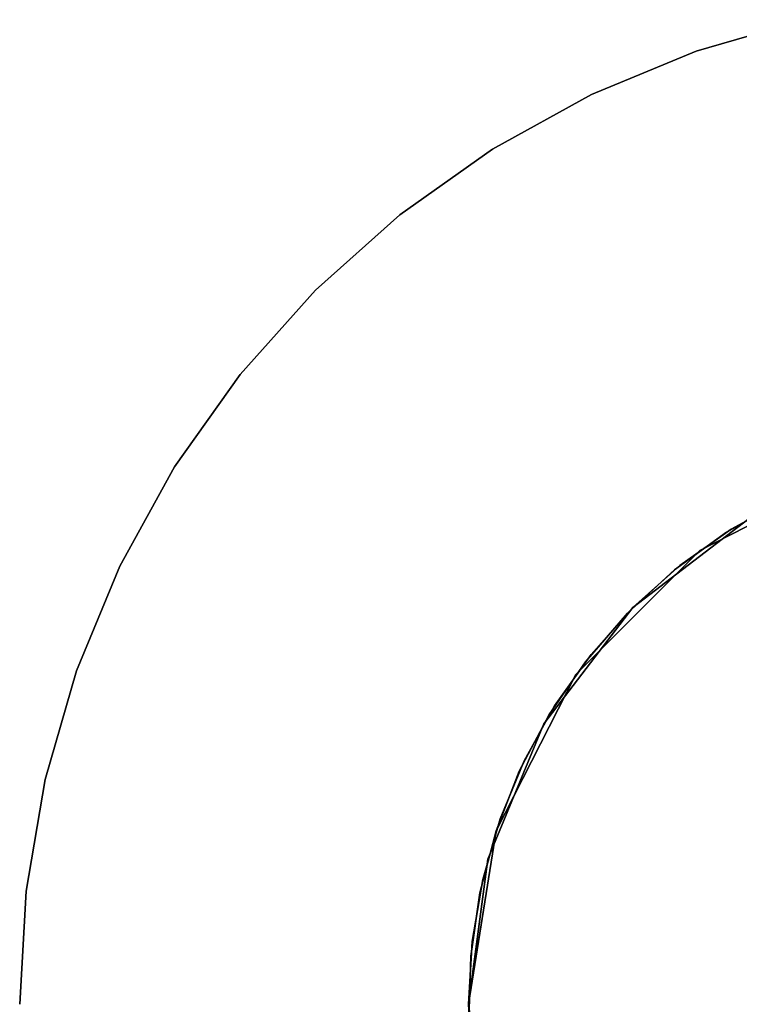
# Model space of a CAD drawing. Extents: x 0.04 to 7.12, y -3.54 to 3.54.
# Tile 2 of 7: x 0.04 to 2.56, y 0 to 3.45. Entities that reach past the tile are written whole.
import ezdxf

# ---------------------------------------------------------------- set-up
doc = ezdxf.new("R2010")
doc.units = 0
doc.header["$MEASUREMENT"] = 0
doc.layers.get('0').update_dxf_attribs({"color": 13, "linetype": 'CONTINUOUS'})

# ---------------------------------------------------------------- blocks, each defined once
blk = doc.blocks.new('MIA-LED-L_STL_1')
at = {"color": 0}
for p, q in [((2.4085, 3.3445, 0.1969), (2.7903, 3.4545, 0.1969)), ((2.7903, 3.4545), (2.4085, 3.3445)), ((2.4085, 3.3445, 0.1969), (2.7903, 3.4545, 0.1969)), ((2.7903, 3.4545), (2.4085, 3.3445)), ((2.0414, 3.1924, 0.1969), (2.4085, 3.3445, 0.1969)), ((2.4085, 3.3445), (2.0414, 3.1924)), ((2.0414, 3.1924, 0.1969), (2.4085, 3.3445, 0.1969)), ((2.4085, 3.3445), (2.0414, 3.1924)), ((2.4085, 3.3445, 0.1969), (2.4085, 3.3445)), ((2.4085, 3.3445, 0.1969), (2.4085, 3.3445)), ((1.6936, 3.0002, 0.1969), (2.0414, 3.1924, 0.1969)), ((2.0414, 3.1924), (1.6936, 3.0002)), ((1.6936, 3.0002, 0.1969), (2.0414, 3.1924, 0.1969)), ((2.0414, 3.1924), (1.6936, 3.0002)), ((2.0414, 3.1924, 0.1969), (2.0414, 3.1924)), ((2.0414, 3.1924, 0.1969), (2.0414, 3.1924)), ((1.3695, 2.7703, 0.1969), (1.6936, 3.0002, 0.1969)), ((1.6936, 3.0002), (1.3695, 2.7703)), ((1.3695, 2.7703, 0.1969), (1.6936, 3.0002, 0.1969)), ((1.6936, 3.0002), (1.3695, 2.7703)), ((1.6936, 3.0002, 0.1969), (1.6936, 3.0002)), ((1.6936, 3.0002, 0.1969), (1.6936, 3.0002)), ((1.0732, 2.5055, 0.1969), (1.3695, 2.7703, 0.1969)), ((1.3695, 2.7703), (1.0732, 2.5055)), ((1.0732, 2.5055, 0.1969), (1.3695, 2.7703, 0.1969)), ((1.3695, 2.7703), (1.0732, 2.5055)), ((1.3695, 2.7703, 0.1969), (1.3695, 2.7703)), ((1.3695, 2.7703, 0.1969), (1.3695, 2.7703)), ((0.8085, 2.2092, 0.1969), (1.0732, 2.5055, 0.1969)), ((1.0732, 2.5055), (0.8085, 2.2092)), ((0.8085, 2.2092, 0.1969), (1.0732, 2.5055, 0.1969)), ((1.0732, 2.5055), (0.8085, 2.2092)), ((1.0732, 2.5055, 0.1969), (1.0732, 2.5055)), ((1.0732, 2.5055, 0.1969), (1.0732, 2.5055)), ((0.5785, 1.8852, 0.1969), (0.8085, 2.2092, 0.1969)), ((0.8085, 2.2092), (0.5785, 1.8852)), ((0.5785, 1.8852, 0.1969), (0.8085, 2.2092, 0.1969)), ((0.8085, 2.2092), (0.5785, 1.8852)), ((0.8085, 2.2092, 0.1969), (0.8085, 2.2092)), ((0.8085, 2.2092, 0.1969), (0.8085, 2.2092)), ((0.3863, 1.5374, 0.1969), (0.5785, 1.8852, 0.1969)), ((0.5785, 1.8852), (0.3863, 1.5374)), ((0.3863, 1.5374, 0.1969), (0.5785, 1.8852, 0.1969)), ((0.5785, 1.8852), (0.3863, 1.5374)), ((0.5785, 1.8852, 0.1969), (0.5785, 1.8852)), ((0.5785, 1.8852, 0.1969), (0.5785, 1.8852)), ((2.5145, 1.656, 78.9055), (2.7102, 1.7665, 78.9055)), ((2.7102, 1.7665, 78.1181), (2.5145, 1.656, 78.1181)), ((2.5145, 1.656, 78.9055), (2.7102, 1.7665, 78.9055)), ((2.7102, 1.7665, 78.1181), (2.5145, 1.656, 78.1181)), ((2.5314, 1.6668, 31.5768), (2.7246, 1.7736, 31.5768)), ((2.7246, 1.7736, 31.498), (2.5314, 1.6668, 31.498)), ((2.5314, 1.6668, 31.5768), (2.7246, 1.7736, 31.5768)), ((2.7246, 1.7736, 31.498), (2.5314, 1.6668, 31.498)), ((2.5314, 1.6668, 31.8543), (2.7246, 1.7736, 31.8543)), ((2.7246, 1.7736, 31.5787), (2.5314, 1.6668, 31.5787)), ((2.5314, 1.6668, 31.8543), (2.7246, 1.7736, 31.8543)), ((2.7246, 1.7736, 31.5787), (2.5314, 1.6668, 31.5787)), ((2.1868, 1.3919, 31.4961), (2.5945, 1.7048, 31.4961)), ((2.5945, 1.7048, 0.1969), (2.1868, 1.3919, 0.1969)), ((2.1868, 1.3919, 31.4961), (2.5945, 1.7048, 31.4961)), ((2.5945, 1.7048, 0.1969), (2.1868, 1.3919, 0.1969)), ((2.3514, 1.539, 31.5768), (2.5314, 1.6668, 31.5768)), ((2.5314, 1.6668, 31.498), (2.3514, 1.539, 31.498)), ((2.3514, 1.539, 31.5768), (2.5314, 1.6668, 31.5768)), ((2.5314, 1.6668, 31.498), (2.3514, 1.539, 31.498)), ((2.3514, 1.539, 31.8543), (2.5314, 1.6668, 31.8543)), ((2.5314, 1.6668, 31.5787), (2.3514, 1.539, 31.5787)), ((2.3514, 1.539, 31.8543), (2.5314, 1.6668, 31.8543)), ((2.5314, 1.6668, 31.5787), (2.3514, 1.539, 31.5787)), ((2.5314, 1.6668, 31.5768), (2.5314, 1.6668, 31.498)), ((2.5314, 1.6668, 31.5768), (2.5314, 1.6668, 31.498)), ((2.5314, 1.6668, 31.8543), (2.5314, 1.6668, 31.5787)), ((2.5314, 1.6668, 31.8543), (2.5314, 1.6668, 31.5787)), ((2.3327, 1.5239, 78.9055), (2.5145, 1.656, 78.9055)), ((2.5145, 1.656, 78.1181), (2.3327, 1.5239, 78.1181)), ((2.3327, 1.5239, 78.9055), (2.5145, 1.656, 78.9055)), ((2.5145, 1.656, 78.1181), (2.3327, 1.5239, 78.1181)), ((2.5145, 1.656, 78.9055), (2.5145, 1.656, 78.1181)), ((2.5145, 1.656, 78.9055), (2.5145, 1.656, 78.1181)), ((0.2343, 1.1703, 0.1969), (0.3863, 1.5374, 0.1969)), ((0.3863, 1.5374), (0.2343, 1.1703)), ((0.2343, 1.1703, 0.1969), (0.3863, 1.5374, 0.1969)), ((0.3863, 1.5374), (0.2343, 1.1703)), ((0.3863, 1.5374, 0.1969), (0.3863, 1.5374)), ((0.3863, 1.5374, 0.1969), (0.3863, 1.5374)), ((2.1671, 1.3719, 78.9055), (2.3327, 1.5239, 78.9055)), ((2.3327, 1.5239, 78.1181), (2.1671, 1.3719, 78.1181)), ((2.1671, 1.3719, 78.9055), (2.3327, 1.5239, 78.9055)), ((2.3327, 1.5239, 78.1181), (2.1671, 1.3719, 78.1181)), ((2.1868, 1.3919, 31.5768), (2.3514, 1.539, 31.5768)), ((2.3514, 1.539, 31.498), (2.1868, 1.3919, 31.498)), ((2.1868, 1.3919, 31.5768), (2.3514, 1.539, 31.5768)), ((2.3514, 1.539, 31.498), (2.1868, 1.3919, 31.498)), ((2.1868, 1.3919, 31.8543), (2.3514, 1.539, 31.8543)), ((2.3514, 1.539, 31.5787), (2.1868, 1.3919, 31.5787)), ((2.1868, 1.3919, 31.8543), (2.3514, 1.539, 31.8543)), ((2.3514, 1.539, 31.5787), (2.1868, 1.3919, 31.5787)), ((2.3327, 1.5239, 78.9055), (2.3327, 1.5239, 78.1181)), ((2.3327, 1.5239, 78.9055), (2.3327, 1.5239, 78.1181)), ((2.3514, 1.539, 31.5768), (2.3514, 1.539, 31.498)), ((2.3514, 1.539, 31.5768), (2.3514, 1.539, 31.498)), ((2.3514, 1.539, 31.8543), (2.3514, 1.539, 31.5787)), ((2.3514, 1.539, 31.8543), (2.3514, 1.539, 31.5787)), ((1.874, 0.9843, 31.4961), (2.1868, 1.3919, 31.4961)), ((2.1868, 1.3919, 0.1969), (1.874, 0.9843, 0.1969)), ((1.874, 0.9843, 31.4961), (2.1868, 1.3919, 31.4961)), ((2.1868, 1.3919, 0.1969), (1.874, 0.9843, 0.1969)), ((2.0397, 1.2273, 31.5768), (2.1868, 1.3919, 31.5768)), ((2.1868, 1.3919, 31.498), (2.0397, 1.2273, 31.498)), ((2.0397, 1.2273, 31.5768), (2.1868, 1.3919, 31.5768)), ((2.1868, 1.3919, 31.498), (2.0397, 1.2273, 31.498)), ((2.0397, 1.2273, 31.8543), (2.1868, 1.3919, 31.8543)), ((2.1868, 1.3919, 31.5787), (2.0397, 1.2273, 31.5787)), ((2.0397, 1.2273, 31.8543), (2.1868, 1.3919, 31.8543)), ((2.1868, 1.3919, 31.5787), (2.0397, 1.2273, 31.5787)), ((2.1868, 1.3919, 31.4961), (2.1868, 1.3919, 0.1969)), ((2.1868, 1.3919, 31.4961), (2.1868, 1.3919, 0.1969)), ((2.1868, 1.3919, 31.5768), (2.1868, 1.3919, 31.498)), ((2.1868, 1.3919, 31.5768), (2.1868, 1.3919, 31.498)), ((2.1868, 1.3919, 31.8543), (2.1868, 1.3919, 31.5787)), ((2.1868, 1.3919, 31.8543), (2.1868, 1.3919, 31.5787)), ((2.0199, 1.2021, 78.9055), (2.1671, 1.3719, 78.9055)), ((2.1671, 1.3719, 78.1181), (2.0199, 1.2021, 78.1181)), ((2.0199, 1.2021, 78.9055), (2.1671, 1.3719, 78.9055)), ((2.1671, 1.3719, 78.1181), (2.0199, 1.2021, 78.1181)), ((2.1671, 1.3719, 78.9055), (2.1671, 1.3719, 78.1181)), ((2.1671, 1.3719, 78.9055), (2.1671, 1.3719, 78.1181)), ((1.912, 1.0473, 31.5768), (2.0397, 1.2273, 31.5768)), ((2.0397, 1.2273, 31.498), (1.912, 1.0473, 31.498)), ((1.912, 1.0473, 31.5768), (2.0397, 1.2273, 31.5768)), ((2.0397, 1.2273, 31.498), (1.912, 1.0473, 31.498)), ((1.912, 1.0473, 31.8543), (2.0397, 1.2273, 31.8543)), ((2.0397, 1.2273, 31.5787), (1.912, 1.0473, 31.5787)), ((1.912, 1.0473, 31.8543), (2.0397, 1.2273, 31.8543)), ((2.0397, 1.2273, 31.5787), (1.912, 1.0473, 31.5787)), ((2.0397, 1.2273, 31.5768), (2.0397, 1.2273, 31.498)), ((2.0397, 1.2273, 31.5768), (2.0397, 1.2273, 31.498)), ((2.0397, 1.2273, 31.8543), (2.0397, 1.2273, 31.5787)), ((2.0397, 1.2273, 31.8543), (2.0397, 1.2273, 31.5787)), ((1.893, 1.0165, 78.9055), (2.0199, 1.2021, 78.9055)), ((2.0199, 1.2021, 78.1181), (1.893, 1.0165, 78.1181)), ((1.893, 1.0165, 78.9055), (2.0199, 1.2021, 78.9055)), ((2.0199, 1.2021, 78.1181), (1.893, 1.0165, 78.1181)), ((2.0199, 1.2021, 78.9055), (2.0199, 1.2021, 78.1181)), ((2.0199, 1.2021, 78.9055), (2.0199, 1.2021, 78.1181)), ((0.1243, 0.7885, 0.1969), (0.2343, 1.1703, 0.1969)), ((0.2343, 1.1703), (0.1243, 0.7885)), ((0.1243, 0.7885, 0.1969), (0.2343, 1.1703, 0.1969)), ((0.2343, 1.1703), (0.1243, 0.7885)), ((0.2343, 1.1703, 0.1969), (0.2343, 1.1703)), ((0.2343, 1.1703, 0.1969), (0.2343, 1.1703)), ((1.8052, 0.8541, 31.5768), (1.912, 1.0473, 31.5768)), ((1.912, 1.0473, 31.498), (1.8052, 0.8541, 31.498)), ((1.8052, 0.8541, 31.5768), (1.912, 1.0473, 31.5768)), ((1.912, 1.0473, 31.498), (1.8052, 0.8541, 31.498)), ((1.8052, 0.8541, 31.8543), (1.912, 1.0473, 31.8543)), ((1.912, 1.0473, 31.5787), (1.8052, 0.8541, 31.5787)), ((1.8052, 0.8541, 31.8543), (1.912, 1.0473, 31.8543)), ((1.912, 1.0473, 31.5787), (1.8052, 0.8541, 31.5787)), ((1.912, 1.0473, 31.5768), (1.912, 1.0473, 31.498)), ((1.912, 1.0473, 31.5768), (1.912, 1.0473, 31.498)), ((1.912, 1.0473, 31.8543), (1.912, 1.0473, 31.5787)), ((1.912, 1.0473, 31.8543), (1.912, 1.0473, 31.5787)), ((1.7881, 0.8177, 78.9055), (1.893, 1.0165, 78.9055)), ((1.893, 1.0165, 78.1181), (1.7881, 0.8177, 78.1181)), ((1.7881, 0.8177, 78.9055), (1.893, 1.0165, 78.9055)), ((1.893, 1.0165, 78.1181), (1.7881, 0.8177, 78.1181)), ((1.893, 1.0165, 78.9055), (1.893, 1.0165, 78.1181)), ((1.893, 1.0165, 78.9055), (1.893, 1.0165, 78.1181)), ((1.6773, 0.5095, 31.4961), (1.874, 0.9843, 31.4961)), ((1.874, 0.9843, 0.1969), (1.6773, 0.5095, 0.1969)), ((1.6773, 0.5095, 31.4961), (1.874, 0.9843, 31.4961)), ((1.874, 0.9843, 0.1969), (1.6773, 0.5095, 0.1969)), ((1.874, 0.9843, 31.4961), (1.874, 0.9843, 0.1969)), ((1.874, 0.9843, 31.4961), (1.874, 0.9843, 0.1969)), ((1.7207, 0.6502, 31.5768), (1.8052, 0.8541, 31.5768)), ((1.8052, 0.8541, 31.498), (1.7207, 0.6502, 31.498)), ((1.7207, 0.6502, 31.5768), (1.8052, 0.8541, 31.5768)), ((1.8052, 0.8541, 31.498), (1.7207, 0.6502, 31.498)), ((1.7207, 0.6502, 31.8543), (1.8052, 0.8541, 31.8543)), ((1.8052, 0.8541, 31.5787), (1.7207, 0.6502, 31.5787)), ((1.7207, 0.6502, 31.8543), (1.8052, 0.8541, 31.8543)), ((1.8052, 0.8541, 31.5787), (1.7207, 0.6502, 31.5787)), ((1.8052, 0.8541, 31.5768), (1.8052, 0.8541, 31.498)), ((1.8052, 0.8541, 31.5768), (1.8052, 0.8541, 31.498)), ((1.8052, 0.8541, 31.8543), (1.8052, 0.8541, 31.5787)), ((1.8052, 0.8541, 31.8543), (1.8052, 0.8541, 31.5787)), ((1.7066, 0.6083, 78.9055), (1.7881, 0.8177, 78.9055)), ((1.7881, 0.8177, 78.1181), (1.7066, 0.6083, 78.1181)), ((1.7066, 0.6083, 78.9055), (1.7881, 0.8177, 78.9055)), ((1.7881, 0.8177, 78.1181), (1.7066, 0.6083, 78.1181)), ((1.7881, 0.8177, 78.9055), (1.7881, 0.8177, 78.1181)), ((1.7881, 0.8177, 78.9055), (1.7881, 0.8177, 78.1181)), ((0.0577, 0.3967, 0.1969), (0.1243, 0.7885, 0.1969)), ((0.1243, 0.7885), (0.0577, 0.3967)), ((0.0577, 0.3967, 0.1969), (0.1243, 0.7885, 0.1969)), ((0.1243, 0.7885), (0.0577, 0.3967)), ((0.1243, 0.7885, 0.1969), (0.1243, 0.7885)), ((0.1243, 0.7885, 0.1969), (0.1243, 0.7885)), ((1.6596, 0.438, 31.5768), (1.7207, 0.6502, 31.5768)), ((1.7207, 0.6502, 31.498), (1.6596, 0.438, 31.498)), ((1.6596, 0.438, 31.5768), (1.7207, 0.6502, 31.5768)), ((1.7207, 0.6502, 31.498), (1.6596, 0.438, 31.498)), ((1.6596, 0.438, 31.8543), (1.7207, 0.6502, 31.8543)), ((1.7207, 0.6502, 31.5787), (1.6596, 0.438, 31.5787)), ((1.6596, 0.438, 31.8543), (1.7207, 0.6502, 31.8543)), ((1.7207, 0.6502, 31.5787), (1.6596, 0.438, 31.5787)), ((1.7207, 0.6502, 31.5768), (1.7207, 0.6502, 31.498)), ((1.7207, 0.6502, 31.5768), (1.7207, 0.6502, 31.498)), ((1.7207, 0.6502, 31.8543), (1.7207, 0.6502, 31.5787)), ((1.7207, 0.6502, 31.8543), (1.7207, 0.6502, 31.5787)), ((1.6494, 0.3909, 78.9055), (1.7066, 0.6083, 78.9055)), ((1.7066, 0.6083, 78.1181), (1.6494, 0.3909, 78.1181)), ((1.6494, 0.3909, 78.9055), (1.7066, 0.6083, 78.9055)), ((1.7066, 0.6083, 78.1181), (1.6494, 0.3909, 78.1181)), ((1.7066, 0.6083, 78.9055), (1.7066, 0.6083, 78.1181)), ((1.7066, 0.6083, 78.9055), (1.7066, 0.6083, 78.1181)), ((1.6102, 0, 31.4961), (1.6773, 0.5095, 31.4961)), ((1.6773, 0.5095, 0.1969), (1.6102, 0, 0.1969)), ((1.6102, 0, 31.4961), (1.6773, 0.5095, 31.4961)), ((1.6773, 0.5095, 0.1969), (1.6102, 0, 0.1969)), ((1.6773, 0.5095, 31.4961), (1.6773, 0.5095, 0.1969)), ((1.6773, 0.5095, 31.4961), (1.6773, 0.5095, 0.1969)), ((1.6226, 0.2204, 31.5768), (1.6596, 0.438, 31.5768)), ((1.6596, 0.438, 31.498), (1.6226, 0.2204, 31.498)), ((1.6226, 0.2204, 31.5768), (1.6596, 0.438, 31.5768)), ((1.6596, 0.438, 31.498), (1.6226, 0.2204, 31.498)), ((1.6226, 0.2204, 31.8543), (1.6596, 0.438, 31.8543)), ((1.6596, 0.438, 31.5787), (1.6226, 0.2204, 31.5787)), ((1.6226, 0.2204, 31.8543), (1.6596, 0.438, 31.8543)), ((1.6596, 0.438, 31.5787), (1.6226, 0.2204, 31.5787)), ((1.6596, 0.438, 31.5768), (1.6596, 0.438, 31.498)), ((1.6596, 0.438, 31.5768), (1.6596, 0.438, 31.498)), ((1.6596, 0.438, 31.8543), (1.6596, 0.438, 31.5787)), ((1.6596, 0.438, 31.8543), (1.6596, 0.438, 31.5787)), ((0.0354, 0, 0.1969), (0.0577, 0.3967, 0.1969)), ((0.0577, 0.3967), (0.0354, 0)), ((0.0354, 0, 0.1969), (0.0577, 0.3967, 0.1969)), ((0.0577, 0.3967), (0.0354, 0)), ((0.0577, 0.3967, 0.1969), (0.0577, 0.3967)), ((0.0577, 0.3967, 0.1969), (0.0577, 0.3967)), ((1.6175, 0.1685, 78.9055), (1.6494, 0.3909, 78.9055)), ((1.6494, 0.3909, 78.1181), (1.6175, 0.1685, 78.1181)), ((1.6175, 0.1685, 78.9055), (1.6494, 0.3909, 78.9055)), ((1.6494, 0.3909, 78.1181), (1.6175, 0.1685, 78.1181)), ((1.6494, 0.3909, 78.9055), (1.6494, 0.3909, 78.1181)), ((1.6494, 0.3909, 78.9055), (1.6494, 0.3909, 78.1181)), ((1.6102, 0, 31.5768), (1.6226, 0.2204, 31.5768)), ((1.6226, 0.2204, 31.498), (1.6102, 0, 31.498)), ((1.6102, 0, 31.5768), (1.6226, 0.2204, 31.5768)), ((1.6226, 0.2204, 31.498), (1.6102, 0, 31.498)), ((1.6102, 0, 31.8543), (1.6226, 0.2204, 31.8543)), ((1.6226, 0.2204, 31.5787), (1.6102, 0, 31.5787)), ((1.6102, 0, 31.8543), (1.6226, 0.2204, 31.8543)), ((1.6226, 0.2204, 31.5787), (1.6102, 0, 31.5787)), ((1.6226, 0.2204, 31.5768), (1.6226, 0.2204, 31.498)), ((1.6226, 0.2204, 31.5768), (1.6226, 0.2204, 31.498)), ((1.6226, 0.2204, 31.8543), (1.6226, 0.2204, 31.5787)), ((1.6226, 0.2204, 31.8543), (1.6226, 0.2204, 31.5787)), ((1.611, -0.0562, 78.9055), (1.6175, 0.1685, 78.9055)), ((1.6175, 0.1685, 78.1181), (1.611, -0.0562, 78.1181)), ((1.611, -0.0562, 78.9055), (1.6175, 0.1685, 78.9055)), ((1.6175, 0.1685, 78.1181), (1.611, -0.0562, 78.1181)), ((1.6175, 0.1685, 78.9055), (1.6175, 0.1685, 78.1181)), ((1.6175, 0.1685, 78.9055), (1.6175, 0.1685, 78.1181)), ((1.6773, -0.5095, 31.4961), (1.6102, 0, 31.4961)), ((1.6102, 0, 31.4961), (1.6102, 0, 0.1969)), ((1.6102, 0, 0.1969), (1.6773, -0.5095, 0.1969)), ((1.6102, 0, 31.4961), (1.6102, 0, 0.1969)), ((1.6773, -0.5095, 31.4961), (1.6102, 0, 31.4961)), ((1.6102, 0, 0.1969), (1.6773, -0.5095, 0.1969)), ((1.6226, -0.2204, 31.5768), (1.6102, 0, 31.5768)), ((1.6102, 0, 31.5768), (1.6102, 0, 31.498)), ((1.6102, 0, 31.498), (1.6226, -0.2204, 31.498)), ((1.6102, 0, 31.5768), (1.6102, 0, 31.498)), ((1.6226, -0.2204, 31.5768), (1.6102, 0, 31.5768)), ((1.6102, 0, 31.498), (1.6226, -0.2204, 31.498)), ((1.6226, -0.2204, 31.8543), (1.6102, 0, 31.8543)), ((1.6102, 0, 31.8543), (1.6102, 0, 31.5787)), ((1.6102, 0, 31.5787), (1.6226, -0.2204, 31.5787)), ((1.6102, 0, 31.8543), (1.6102, 0, 31.5787)), ((1.6226, -0.2204, 31.8543), (1.6102, 0, 31.8543)), ((1.6102, 0, 31.5787), (1.6226, -0.2204, 31.5787))]:
    blk.add_line(p, q, dxfattribs=at)

msp = doc.modelspace()

# ---------------------------------------------------------------- linework, layer by layer
at = {"color": 0}
for p, q in [((2.9704, 1.8722, 31.8563), (2.4217, 1.5926, 31.8563)), ((2.4217, 1.5926, 78.1161), (2.9704, 1.8722, 78.1161)), ((2.4217, 1.5926, 78.1161), (2.9704, 1.8722, 78.1161)), ((2.9704, 1.8722, 31.8563), (2.4217, 1.5926, 31.8563)), ((2.4217, 1.5926, 31.8563), (1.9862, 1.1571, 31.8563)), ((1.9862, 1.1571, 78.1161), (2.4217, 1.5926, 78.1161)), ((2.4217, 1.5926, 31.8563), (1.9862, 1.1571, 31.8563)), ((1.9862, 1.1571, 78.1161), (2.4217, 1.5926, 78.1161)), ((2.4217, 1.5926, 78.1161), (2.4217, 1.5926, 31.8563)), ((2.4217, 1.5926, 78.1161), (2.4217, 1.5926, 31.8563)), ((1.9862, 1.1571, 31.8563), (1.7066, 0.6083, 31.8563)), ((1.7066, 0.6083, 78.1161), (1.9862, 1.1571, 78.1161)), ((1.7066, 0.6083, 78.1161), (1.9862, 1.1571, 78.1161)), ((1.9862, 1.1571, 31.8563), (1.7066, 0.6083, 31.8563)), ((1.9862, 1.1571, 78.1161), (1.9862, 1.1571, 31.8563)), ((1.9862, 1.1571, 78.1161), (1.9862, 1.1571, 31.8563)), ((1.7066, 0.6083, 31.8563), (1.6102, 0, 31.8563)), ((1.6102, 0, 78.1161), (1.7066, 0.6083, 78.1161)), ((1.6102, 0, 78.1161), (1.7066, 0.6083, 78.1161)), ((1.7066, 0.6083, 31.8563), (1.6102, 0, 31.8563)), ((1.7066, 0.6083, 78.1161), (1.7066, 0.6083, 31.8563)), ((1.7066, 0.6083, 78.1161), (1.7066, 0.6083, 31.8563))]:
    msp.add_line(p, q, dxfattribs=at)

# ---------------------------------------------------------------- block references
msp.add_blockref('MIA-LED-L_STL_1', (0, 0), dxfattribs=at)

doc.saveas('drawing.dxf')
